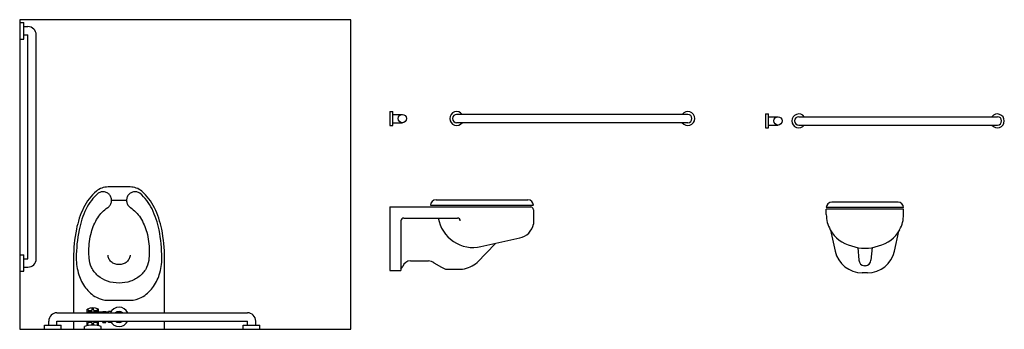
# Model space of a CAD drawing. Extents: x -67 to 111, y -22 to 34.
import ezdxf

# ---------------------------------------------------------------- set-up
doc = ezdxf.new("R2010")
doc.units = 0
doc.header["$LTSCALE"] = 16
doc.header["$MEASUREMENT"] = 0
doc.layers.get('0').update_dxf_attribs({"linetype": 'CONTINUOUS'})

msp = doc.modelspace()

# ---------------------------------------------------------------- linework, layer by layer
for p, q in [((-67.07, 33.37), (-66.32, 33.37)), ((-66.32, 30.37), (-66.32, 33.37)), ((-66.32, 32.62), (-65.57, 32.62)), ((-67.07, 30.37), (-66.32, 30.37)), ((-66.32, 31.12), (-65.57, 31.12)), ((-65.57, -9.38), (-65.57, 31.12)), ((-64.07, -9.38), (-64.07, 31.12)), ((0, 17.25), (0.5, 17.25)), ((0, 17.25), (0, 14.75)), ((0.5, 14.75), (0.5, 17.25)), ((0.5, 16.75), (2.25, 16.75)), ((53.97, 16.75), (12.09, 16.75)), ((68.06, 16.82), (68.06, 14.32)), ((68.06, 16.82), (68.56, 16.82)), ((68.56, 14.32), (68.56, 16.82)), ((68.56, 16.32), (70.31, 16.32)), ((74.06, 16.32), (110.06, 16.32)), ((0, 14.75), (0.5, 14.75)), ((0.5, 15.25), (2.25, 15.25)), ((53.97, 15.25), (12.09, 15.25)), ((68.06, 14.32), (68.56, 14.32)), ((68.56, 14.82), (70.31, 14.82)), ((74.06, 14.82), (110.06, 14.82)), ((-47.72, 1.2), (-50.42, 1.2)), ((0, 0), (25.5, 0)), ((0, 0), (0, -11.49)), ((7.35, 0.3), (26, 0.3)), ((8.35, 1.3), (25, 1.3)), ((92.06, 0.88), (80.06, 0.88)), ((26, -0.5), (26, -3.11)), ((93.06, -0.12), (79.06, -0.12)), ((79.06, -0.12), (79.06, -0.12)), ((93.06, -0.42), (79.06, -0.42)), ((79.06, -1.38), (79.06, -0.42)), ((93.06, -0.12), (93.06, -0.12)), ((93.06, -1.38), (93.06, -0.42)), ((2, -2.5), (2, -11.49)), ((2.5, -2), (12.25, -2)), ((79.8, -4.17), (80.68, -8.02)), ((91.41, -7.97), (92.2, -4.38)), ((19.14, -6.59), (15.82, -10.06)), ((16.5, -7.18), (23.54, -5.61)), ((-67.07, -8.63), (-66.32, -8.63)), ((-66.32, -11.63), (-66.32, -8.63)), ((84.76, -7.35), (84.98, -9.62)), ((87.36, -7.35), (87.13, -9.62)), ((-66.32, -9.38), (-65.57, -9.38)), ((3.74, -9.75), (6.97, -9.75)), ((7.97, -10.13), (9.35, -10.87)), ((-67.07, -11.63), (-66.32, -11.63)), ((-66.32, -10.88), (-65.57, -10.88)), ((0, -11.49), (2, -11.49)), ((2, -11.25), (2.31, -10.79)), ((10.35, -11.25), (13.16, -11.25)), ((86.53, -11.91), (85.55, -11.91)), ((-60.32, -19.13), (-25.82, -19.13)), ((-54.82, -19.01), (-54.82, -18.51)), ((-51.99, -19.01), (-54.82, -19.01)), ((-54.7, -18.63), (-54.7, -18.45)), ((-54.07, -18.76), (-54.57, -18.76)), ((-53.95, -18.63), (-53.95, -18.26)), ((-53.7, -18.63), (-53.7, -18.26)), ((-53.07, -18.76), (-53.57, -18.76)), ((-52.95, -18.63), (-52.95, -18.45)), ((-52.82, -19.01), (-52.82, -18.51)), ((-51.99, -18.88), (-51.49, -18.88)), ((-51.99, -19.13), (-51.99, -18.88)), ((-51.49, -19.13), (-51.49, -18.88)), ((-50.99, -19.01), (-51.49, -19.01)), ((-50.52, -18.88), (-50.99, -18.88)), ((-50.99, -19.13), (-50.99, -18.88)), ((-62.57, -22.13), (-62.57, -21.38)), ((-62.57, -21.38), (-59.57, -21.38)), ((-61.82, -21.38), (-61.82, -20.63)), ((-60.32, -20.63), (-25.82, -20.63)), ((-60.32, -21.38), (-60.32, -20.63)), ((-59.57, -22.13), (-59.57, -21.38)), ((-51.99, -20.74), (-54.82, -20.74)), ((-54.82, -21.48), (-54.82, -20.74)), ((-54.7, -21.46), (-54.7, -20.99)), ((-54.07, -20.87), (-54.57, -20.87)), ((-53.95, -21.38), (-53.95, -20.99)), ((-53.7, -21.38), (-53.7, -20.99)), ((-53.07, -20.87), (-53.57, -20.87)), ((-52.95, -21.46), (-52.95, -20.99)), ((-52.82, -21.48), (-52.82, -20.74)), ((-51.99, -20.87), (-51.99, -20.63)), ((-51.99, -20.87), (-51.49, -20.87)), ((-51.49, -20.87), (-51.49, -20.63)), ((-50.99, -20.74), (-51.49, -20.74)), ((-50.99, -20.87), (-50.99, -20.63)), ((-50.52, -20.87), (-50.99, -20.87)), ((-26.57, -21.38), (-23.57, -21.38)), ((-26.57, -22.13), (-26.57, -21.38)), ((-25.82, -21.38), (-25.82, -20.63)), ((-24.32, -21.38), (-24.32, -20.63)), ((-23.57, -22.13), (-23.57, -21.38)), ((-55.32, -22.13), (-55.32, -21.63)), ((-55.32, -22.13), (-52.32, -22.13)), ((-52.32, -22.13), (-52.32, -21.63))]:
    msp.add_line(p, q)
msp.add_lwpolyline([(-67.07, -22.13), (-7.07, -22.13), (-7.07, 33.87), (-67.07, 33.87)], close=True)
for points in [[(-40.82, -9.25, 0.049648), (-41.34, -4.04, 0.06346), (-42.65, -0.15, 0.103485), (-44.97, 2.85, 0.178458), (-47.07, 3.62), (-51.07, 3.62, 0.178458), (-53.18, 2.85, 0.103485), (-55.49, -0.15, 0.06346), (-56.8, -4.04, 0.049648), (-57.32, -9.25), (-57.32, -19.13)], [(-47.07, -8.69, -0.111064), (-47.22, -9.34, -0.102841), (-47.66, -9.92, -0.093011), (-48.3, -10.3, -0.087082), (-49.07, -10.43, -0.087082), (-49.85, -10.3, -0.093011), (-50.49, -9.92, -0.102841), (-50.93, -9.34, -0.111064), (-51.07, -8.69, -0.111064)], [(-40.82, -19.13), (-40.82, -9.25, 0.049648)], [(-57.32, -20.63), (-57.32, -22.13), (-40.82, -22.13), (-40.82, -20.63, 0.049648)]]:
    msp.add_lwpolyline(points, format="xyb")
msp.add_lwpolyline([(-52.85, 2.47, 0.103485), (-55.04, -0.36, 0.06346), (-56.31, -4.14, 0.049648), (-56.82, -9.25, 0.075858), (-56.36, -12.25, 0.086069), (-55.14, -14.64, 0.105985), (-53.18, -16.33, 0.126201), (-51.07, -16.87), (-47.07, -16.87, 0.126201), (-44.96, -16.33, 0.105985), (-43.01, -14.64, 0.086069), (-41.78, -12.25, 0.075858), (-41.32, -9.25, 0.049648), (-41.83, -4.14, 0.06346), (-43.1, -0.36, 0.103485), (-45.29, 2.47, 0.097511), (-45.86, 2.71, 0.09808), (-46.47, 2.71, 0.098895), (-47.03, 2.48, 0.099479), (-47.46, 2.06, 0.099479), (-47.69, 1.5, 0.098895), (-47.69, 0.89, 0.09808), (-47.46, 0.33, 0.097511), (-47.02, -0.11, -0.102445), (-45.21, -1.96, -0.077884), (-44.05, -4.58, -0.065096), (-43.61, -7.97, -0.024284), (-43.67, -9.25, -0.115331), (-44.07, -10.94, -0.103946), (-45.25, -12.45, -0.091071), (-46.97, -13.42, -0.083675), (-49.07, -13.77, -0.083675), (-51.18, -13.42, -0.091071), (-52.89, -12.45, -0.103946), (-54.08, -10.94, -0.115331), (-54.47, -9.25, -0.024284), (-54.54, -7.97, -0.065096), (-54.09, -4.58, -0.077884), (-52.94, -1.96, -0.102445), (-51.12, -0.11, 0.097511), (-50.69, 0.33, 0.09808), (-50.45, 0.89, 0.098895), (-50.45, 1.5, 0.099479), (-50.69, 2.06, 0.099479), (-51.11, 2.48, 0.098895), (-51.68, 2.71, 0.09808), (-52.29, 2.71, 0.097511)], format="xyb", close=True)
for points in [[(-48.51, -19.13), (-48.57, -19.01), (-49.57, -19.01), (-49.64, -19.13)], [(-49.64, -20.63), (-49.57, -20.74), (-48.57, -20.74), (-48.51, -20.63)]]:
    msp.add_lwpolyline(points)
for centre in [(2.25, 16), (70.31, 15.57)]:
    msp.add_circle(centre, 0.75)
for centre, radius, start, end in [((-65.57, 31.12), 1.5, 0, 90), ((12.09, 16), 1.25, 36.8699, 323.1301), ((12.09, 16), 0.75, 90, 270), ((53.97, 16), 1.25, 216.8699, 143.1301), ((53.97, 16), 0.75, 270, 90), ((74.06, 15.57), 1.25, 36.8699, 323.1301), ((74.06, 15.57), 0.75, 90, 270), ((110.06, 15.57), 1.25, 216.8699, 143.1301), ((110.06, 15.57), 0.75, 270, 90), ((8.35, 0.3), 1, 90, 180), ((25, 0.3), 1, 0, 90), ((80.06, -0.12), 1, 90, 180), ((92.06, -0.12), 1, 0, 90), ((25.5, -0.5), 0.5, 360, 90), ((84.65, -1.38), 5.59, 180, 209.2769), ((87.47, -1.38), 5.59, 330.7231, 360), ((2.5, -2.5), 0.5, 90, 180), ((15.1, -0.89), 6.44, 189.6242, 282.5587), ((12.25, -2.5), 0.5, 0, 90), ((22.83, -2.45), 3.24, 282.5587, 348.349), ((84.89, -1.37), 5.81, 208.1943, 257.1197), ((87.23, -1.37), 5.81, 282.8803, 331.8057), ((86.06, -0.19), 7.28, 250.2238, 289.7762), ((85.55, -6.91), 5, 192.8093, 270), ((86.53, -6.91), 5, 270, 347.7132), ((-65.57, -9.38), 1.5, 270, 0), ((3.74, -11.25), 1.5, 90, 161.979), ((6.97, -11.25), 1.5, 48.1273, 90), ((12.26, -5.66), 5.66, 279.1308, 308.9697), ((85.98, -9.62), 1, 180, 268.8507), ((86.06, -5.95), 4.66, 268.8507, 271.1493), ((86.13, -9.62), 1, 271.1493, 0), ((10.35, -9.75), 1.5, 228.1273, 270), ((-60.32, -20.63), 1.5, 90, 180), ((-53.45, -19.88), 1.62, 147.7952, 152.5131), ((-53.82, -20.38), 2.12, 61.9275, 118.0725), ((-54.57, -18.63), 0.125, 180, 270), ((-54.07, -18.63), 0.125, 270, 0), ((-53.57, -18.63), 0.125, 180, 270), ((-53.07, -18.63), 0.125, 270, 0), ((-54.2, -19.88), 1.63, 27.4864, 32.2042), ((-49.07, -19.88), 1.75, 25.3769, 154.6231), ((-49.07, -19.88), 1, 48.5904, 131.4096), ((-25.82, -20.63), 1.5, 0, 90), ((-53.82, -26), 4.63, 71.0754, 108.9246), ((-53.45, -19.88), 1.62, 207.4869, 212.2048), ((-54.57, -20.99), 0.125, 90, 180), ((-54.07, -20.99), 0.125, 0, 90), ((-53.57, -20.99), 0.125, 90, 180), ((-53.07, -20.99), 0.125, 0, 90), ((-54.2, -19.88), 1.63, 327.7958, 332.5136), ((-49.07, -19.88), 1.75, 205.3769, 334.6231), ((-49.07, -19.88), 1, 228.5904, 311.4096)]:
    msp.add_arc(centre, radius, start, end)

doc.saveas('drawing.dxf')
